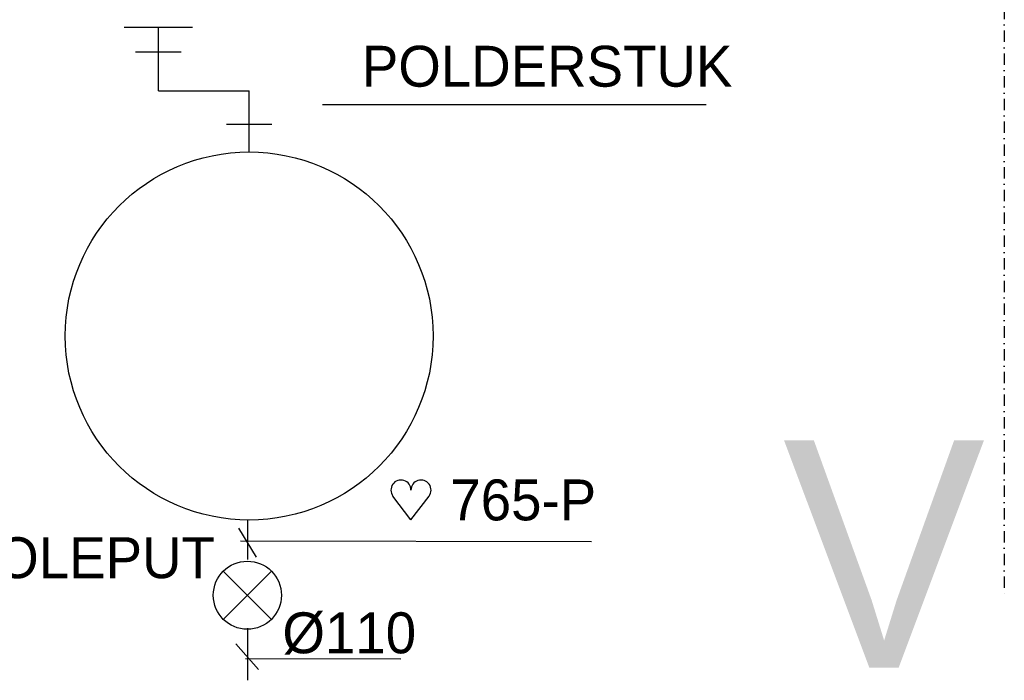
# Model space of a CAD drawing. Extents: x 9010 to 343255, y 15280 to 659207.
# Tile 19 of 76: x 83447 to 87783, y 22116 to 25023. Entities that reach past the tile are written whole.
import ezdxf

# ---------------------------------------------------------------- set-up
doc = ezdxf.new("R2010")
doc.units = 0
doc.header["$LTSCALE"] = 100
for name, pattern in [('2322121', [2000, 1000, 1000]), ('CENTER4', [5, 3.125, -0.625, 0.625, -0.625]), ('DASHDOT', [1, 0.5, -0.25, 0, -0.25])]:
    doc.linetypes.add(name, pattern=pattern)
doc.layers.get('0').update_dxf_attribs({"linetype": 'CONTINUOUS'})
for name, color, linetype in [('21', 11, 'CONTINUOUS'), ('WL524---', 4, 'CONTINUOUS'), ('WL570---', 3, 'CONTINUOUS'), ('WL570---_HARTLIJN', 7, 'CONTINUOUS'), ('WL570---_TOEVOER', 3, 'CONTINUOUS'), ('WM521---', 1, 'CONTINUOUS')]:
    doc.layers.add(name, color=color, linetype=linetype)
doc.styles.add('5MM', font='STRUCT01.shx', dxfattribs={"height": 1000})
doc.styles.add('BURO-018', font='BUROFONT.shx', dxfattribs={"height": 180})

# ---------------------------------------------------------------- blocks, each defined once
blk = doc.blocks.new('23SA2203')
at = {"color": 0, "linetype": 'CONTINUOUS'}
for p, q in [((-1.061, -1.061), (1.061, 1.061)), ((-1.061, 1.061), (1.061, -1.061))]:
    blk.add_line(p, q, dxfattribs=at)
blk.add_circle((0, 0), 1.5, dxfattribs=at)
at = {"color": 0, "linetype": 'CONTINUOUS', "style": 'BURO-018', "flags": 1}
blk.add_attdef('SA_MATCODE', (0, 0), '', height=1.8, dxfattribs=at)
blk = doc.blocks.new('HART')
at = {"color": 1}
for q in [(-39.7, 52.4), (39.7, 52.4)]:
    blk.add_line((0, 0), q, dxfattribs=at)
for centre, start, end in [((-22.1, 65.7), 0, 217.1867), ((22.1, 65.7), 322.8133, 180)]:
    blk.add_arc(centre, 22.1, start, end, dxfattribs=at)
blk = doc.blocks.new('HARTJE')
at = {"layer": 'WL570---'}
blk.add_blockref('HART', (140.9, 93.7), dxfattribs=at)

msp = doc.modelspace()

# ---------------------------------------------------------------- linework, layer by layer
at = {"color": 2, "linetype": 'CONTINUOUS'}
msp.add_line((83907.8, 24990.8), (84207.8, 24990.8), dxfattribs=at)
at = {"layer": '21', "linetype": 'DASHDOT'}
msp.add_line((87783.3, 29279.5), (87783.3, 22490.8), dxfattribs=at)
at = {"layer": 'WL524---', "color": 4, "linetype": '2322121'}
for p, q in [((84057.8, 24709.9), (84057.8, 24990.8)), ((83957.8, 24881.9), (84157.8, 24881.9)), ((84057.8, 24709.9), (84457.8, 24709.9)), ((84457.8, 24441.4), (84457.8, 24709.9)), ((84357.8, 24563.6), (84557.8, 24563.6)), ((84449.9, 22823.9), (84449.9, 22647.3)), ((84449.9, 22345.2), (84449.9, 22116.1))]:
    msp.add_line(p, q, dxfattribs=at)
at = {"layer": 'WL524---', "color": 3}
msp.add_circle((84457.8, 23631.4), 810, dxfattribs=at)
at = {"layer": 'WL570---_HARTLIJN', "color": 1, "linetype": 'CONTINUOUS'}
for p, q in [((84399.1, 22275.9), (84498.3, 22164.3)), ((85126.3, 22209.4), (84441.1, 22210.8))]:
    msp.add_line(p, q, dxfattribs=at)
at = {"layer": 'WM521---'}
for p, q in [((84780.9, 24649.8), (86470.5, 24649.8)), ((84410.6, 22786.1), (84488.4, 22657.6)), ((84420.3, 22730.1), (85965.8, 22727))]:
    msp.add_line(p, q, dxfattribs=at)

# ---------------------------------------------------------------- block references
at = {"layer": 'WL524---', "color": 2, "xscale": 100, "yscale": 100, "zscale": 100, "rotation": 270}
msp.add_blockref('23SA2203', (84449.9, 22490.4), dxfattribs=at)
at = {"layer": 'WL570---_TOEVOER', "xscale": 2, "yscale": 2, "zscale": 2}
msp.add_blockref('HARTJE', (84888.6, 22634.5), dxfattribs=at)

# ---------------------------------------------------------------- texts
at = {"layer": '21', "style": '5MM'}
msp.add_text('V', height=1000, dxfattribs=at).set_placement((86807.5, 22172))
at = {"layer": 'WL524---', "color": 1, "style": 'BURO-018'}
msp.add_text('CONTROLEPUT', height=180, dxfattribs=at).set_placement((82488.2, 22565.5))
at = {"layer": 'WL570---_HARTLIJN', "color": 1, "linetype": 'CENTER4', "style": 'BURO-018'}
msp.add_text('%%c110', height=180, dxfattribs=at).set_placement((84604.2, 22235))
at = {"layer": 'WL570---_TOEVOER', "color": 1, "style": 'BURO-018'}
msp.add_text('765-P', height=180, dxfattribs=at).set_placement((85343.6, 22819.9))
at = {"layer": 'WM521---', "color": 1, "style": 'BURO-018'}
msp.add_text('POLDERSTUK', height=180, dxfattribs=at).set_placement((84954, 24728.5))

doc.saveas('drawing.dxf')
